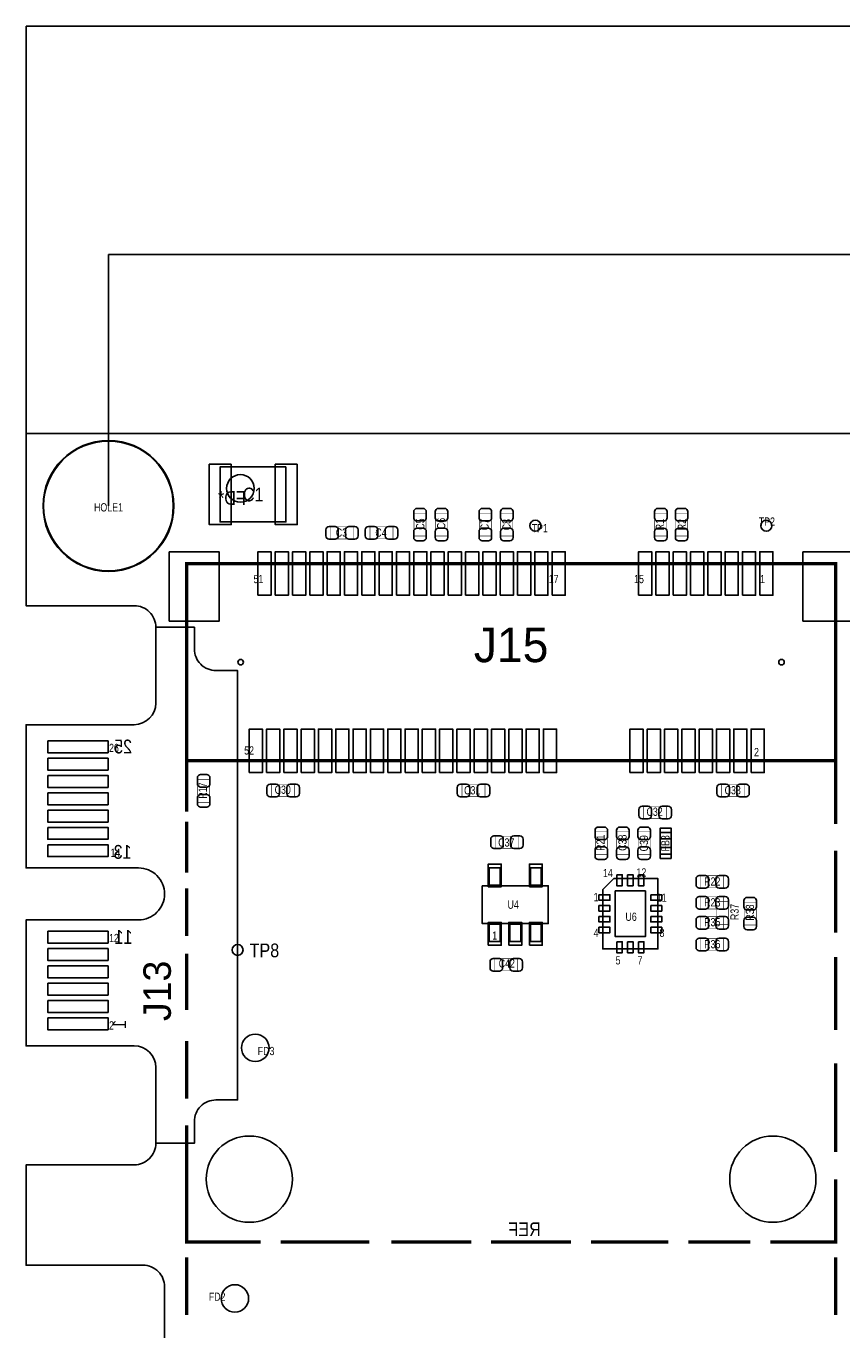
# Model space of a CAD drawing. Extents: x 0 to 190, y -12 to 110.
# Tile 5 of 15: x 0 to 38, y 48 to 108. Entities that reach past the tile are written whole.
import ezdxf
from ezdxf.enums import TextEntityAlignment as Align

# ---------------------------------------------------------------- set-up
doc = ezdxf.new("R2010")
doc.units = 0
for name, color, linetype in [('BG_DIMENSION', 1, 'CONTINUOUS'), ('BG_OUTLINE', 3, 'CONTINUOUS'), ('PG_ASSEMBLY_BOTTOM', 6, 'CONTINUOUS'), ('PG_ASSEMBLY_TOP', 140, 'CONTINUOUS'), ('PIN_BOTTOM', 6, 'CONTINUOUS'), ('PIN_TOP', 140, 'CONTINUOUS'), ('RD_ASSEMBLY_BOTTOM', 6, 'CONTINUOUS'), ('RD_ASSEMBLY_TOP', 140, 'CONTINUOUS')]:
    doc.layers.add(name, color=color, linetype=linetype)

msp = doc.modelspace()

# ---------------------------------------------------------------- linework, layer by layer
at = {"layer": 'BG_DIMENSION'}
for points in [[(0.001016, 108.49356), (0, 108.49356)], [(70.92315, 108.49356), (0, 108.49356)], [(0, 89.662), (0, 108.49356)], [(3.811016, 97.93478), (3.81, 97.93478)], [(71.29907, 97.93478), (3.81, 97.93478)], [(3.81, 86.3092), (3.81, 97.93478)]]:
    msp.add_lwpolyline(points, dxfattribs=at)
at = {"layer": 'BG_OUTLINE'}
for points in [[(0, 87.63), (0, 89.662), (169.926, 89.662), (169.926, 0), (0, 0), (0, 12.903708)], [(0, 83.730084), (0, 87.63)], [(0, 84.166456), (0, 81.698084), (2.625852, 81.698084)], [(4.99999, 81.698084), (2.032, 81.698084)], [(5.999988, 80.698086), (5.999988, 77.197966)], [(5.999988, 77.197966), (5.999988, 80.698086)], [(0, 76.198222), (0, 69.577712)], [(4.99999, 76.197968), (0, 76.197968)], [(0, 76.197968), (0, 69.57314)], [(0, 76.197968), (4.99999, 76.197968)], [(0, 69.57314), (0, 76.197968)], [(0, 76.197968), (4.99999, 76.197968)], [(0, 69.57314), (0, 76.197968)], [(0, 69.57314), (5.199888, 69.57314)], [(5.199888, 69.57314), (0, 69.57314)], [(5.199888, 69.57314), (0, 69.57314)], [(0, 67.17792), (0, 61.348112)], [(5.199888, 67.173094), (0, 67.173094)], [(0, 67.173094), (0, 61.348112)], [(0, 67.173094), (5.199888, 67.173094)], [(0, 61.348112), (0, 67.173094)], [(0, 67.173094), (5.199888, 67.173094)], [(0, 61.348112), (0, 67.173094)], [(0, 61.348112), (4.99999, 61.348112)], [(4.99999, 61.348112), (0, 61.348112)], [(4.99999, 61.348112), (0, 61.348112)], [(5.999988, 60.348114), (5.999988, 56.847994)], [(5.999988, 56.847994), (5.999988, 60.348114)], [(5.999988, 56.847994), (5.999988, 60.348114)], [(0, 55.847996), (4.99999, 55.847996)], [(0, 51.209448), (0, 55.847996)], [(0, 55.847996), (4.99999, 55.847996)], [(0, 51.209448), (0, 55.847996)], [(5.4102, 51.209448), (0, 51.209448)], [(5.4102, 51.209448), (0, 51.209448)], [(5.4102, 51.209448), (0, 51.209448)], [(6.4008, 46.713648), (6.4008, 50.218848)], [(6.4008, 46.713648), (6.4008, 50.218848)], [(6.4008, 46.713648), (6.4008, 50.218848)]]:
    msp.add_lwpolyline(points, dxfattribs=at)
for points in [[(6.4008, 46.713648), (6.4008, 50.218848, 0.414214), (5.4102, 51.209448), (0, 51.209448), (0, 55.847996), (4.99999, 55.847996, 0.414214), (5.999988, 56.847994), (5.999988, 60.348114, 0.4142), (4.99999, 61.348112), (0, 61.348112), (0, 67.173094), (5.199888, 67.173094, 0.414227), (6.400038, 68.37299, 0.414264), (5.199888, 69.57314), (0, 69.57314), (0, 76.197968), (4.99999, 76.197968, 0.4142), (5.999988, 77.197966), (5.999988, 80.698086, 0.414214), (4.99999, 81.698084), (2.032, 81.698084), (2.625852, 81.698084), (0, 81.698084), (0, 84.166456), (0, 83.730084), (0, 87.63), (0, 89.662), (169.926, 89.662)], [(5.999988, 80.698086, 0.414275), (4.99999, 81.698084)], [(5.999988, 80.698086, 0.414214), (4.99999, 81.698084)], [(5.999988, 77.197966, -0.4142), (4.99999, 76.197968)], [(4.99999, 76.197968, 0.4142), (5.999988, 77.197966)], [(4.99999, 76.197968, 0.4142), (5.999988, 77.197966)], [(5.199888, 69.57314, -0.414264), (6.400038, 68.37299)], [(6.400038, 68.37299, 0.414264), (5.199888, 69.57314)], [(6.400038, 68.37299, 0.414264), (5.199888, 69.57314)], [(6.400038, 68.37299, -0.414227), (5.199888, 67.173094)], [(5.199888, 67.173094, 0.414227), (6.400038, 68.37299)], [(5.199888, 67.173094, 0.414227), (6.400038, 68.37299)], [(4.99999, 61.348112, -0.4142), (5.999988, 60.348114)], [(5.999988, 60.348114, 0.4142), (4.99999, 61.348112)], [(5.999988, 60.348114, 0.4142), (4.99999, 61.348112)], [(4.99999, 55.847996, 0.414214), (5.999988, 56.847994)], [(4.99999, 55.847996, 0.414214), (5.999988, 56.847994)], [(6.4008, 50.218848, 0.414214), (5.4102, 51.209448)], [(6.4008, 50.218848, 0.414214), (5.4102, 51.209448)], [(6.4008, 50.218848, 0.414214), (5.4102, 51.209448)]]:
    msp.add_lwpolyline(points, format="xyb", dxfattribs=at)
at = {"layer": 'PG_ASSEMBLY_TOP'}
for points in [[(6.83514, 86.3092, 1), (0.78486, 86.3092, 1), (6.83514, 86.3092)], [(0, 69.57314), (0, 76.197968), (4.99999, 76.197968, 0.4142), (5.999988, 77.197966), (5.999988, 80.698086), (7.78002, 80.698086), (7.78002, 79.698088, 0.414226), (8.780018, 78.69809), (9.780016, 78.69809), (9.780016, 58.84799), (8.780018, 58.84799, 0.414226), (7.78002, 57.847992), (7.78002, 56.847994), (5.999988, 56.847994), (5.999988, 60.348114, 0.4142), (4.99999, 61.348112), (0, 61.348112)], [(0, 67.173094), (5.199888, 67.173094, 0.414227), (6.400038, 68.37299, 0.414264), (5.199888, 69.57314), (0, 69.57314)]]:
    msp.add_lwpolyline(points, format="xyb", dxfattribs=at)
for points in [[(12.0142, 88.1126), (12.0142, 85.5726), (8.9662, 85.5726), (8.9662, 88.1126)], [(21.416264, 69.57822), (21.416264, 68.77812), (21.916136, 68.77812), (21.916136, 69.57822)], [(23.316184, 69.57822), (23.316184, 68.77812), (23.816056, 68.77812), (23.816056, 69.57822)], [(21.416264, 66.978276), (21.416264, 66.178176), (21.916136, 66.178176), (21.916136, 66.978276)], [(22.366224, 66.978276), (22.366224, 66.178176), (22.866096, 66.178176), (22.866096, 66.978276)], [(23.316184, 66.978276), (23.316184, 66.178176), (23.816056, 66.178176), (23.816056, 66.978276)]]:
    msp.add_lwpolyline(points, close=True, dxfattribs=at)
for points, const_width in [([(17.931892, 85.975698), (18.491708, 85.975698), (18.491708, 84.915502), (17.931892, 84.915502), (17.931892, 85.975698)], 0.024892), ([(18.922492, 85.975698), (19.482308, 85.975698), (19.482308, 84.915502), (18.922492, 84.915502), (18.922492, 85.975698)], 0.024892), ([(20.952968, 85.975698), (21.512784, 85.975698), (21.512784, 84.915502), (20.952968, 84.915502), (20.952968, 85.975698)], 0.024892), ([(21.943568, 85.975698), (22.503384, 85.975698), (22.503384, 84.915502), (21.943568, 84.915502), (21.943568, 85.975698)], 0.024892), ([(29.060902, 85.975698), (29.620718, 85.975698), (29.620718, 84.915502), (29.060902, 84.915502), (29.060902, 85.975698)], 0.024892), ([(30.026102, 85.975698), (30.585918, 85.975698), (30.585918, 84.915502), (30.026102, 84.915502), (30.026102, 85.975698)], 0.024892), ([(15.135098, 85.342984), (15.135098, 84.783168), (14.074902, 84.783168), (14.074902, 85.342984), (15.135098, 85.342984)], 0.024892), ([(15.903702, 84.786216), (15.903702, 85.346032), (16.963898, 85.346032), (16.963898, 84.786216), (15.903702, 84.786216)], 0.024892), ([(7.423404, 74.537824), (7.423404, 83.637628), (37.423344, 83.637628), (37.423344, 74.537824), (7.423404, 74.537824), (7.423404, 72.171814)], 0.1524), ([(37.423344, 71.608188), (37.423344, 74.537824)], 0.1524), ([(7.92988, 73.668636), (8.489696, 73.668636), (8.489696, 72.60844), (7.92988, 72.60844), (7.92988, 73.668636)], 0.024892), ([(12.413488, 73.429876), (12.413488, 72.87006), (11.353292, 72.87006), (11.353292, 73.429876), (12.413488, 73.429876)], 0.024892), ([(20.153376, 72.87006), (20.153376, 73.429876), (21.213572, 73.429876), (21.213572, 72.87006), (20.153376, 72.87006)], 0.024892), ([(32.153352, 72.87006), (32.153352, 73.429876), (33.213548, 73.429876), (33.213548, 72.87006), (32.153352, 72.87006)], 0.024892), ([(29.613098, 72.415908), (29.613098, 71.856092), (28.552902, 71.856092), (28.552902, 72.415908), (29.613098, 72.415908)], 0.024892), ([(7.423404, 71.710804), (7.423404, 69.354192)], 0.1524), ([(26.873708, 70.183502), (26.313892, 70.183502), (26.313892, 71.243698), (26.873708, 71.243698), (26.873708, 70.183502)], 0.024892), ([(27.864308, 70.183502), (27.304492, 70.183502), (27.304492, 71.243698), (27.864308, 71.243698), (27.864308, 70.183502)], 0.024892), ([(28.854908, 70.183502), (28.295092, 70.183502), (28.295092, 71.243698), (28.854908, 71.243698), (28.854908, 70.183502)], 0.024892), ([(21.702268, 70.48246), (21.702268, 71.042276), (22.762464, 71.042276), (22.762464, 70.48246), (21.702268, 70.48246)], 0.024892), ([(37.423344, 66.587624), (37.423344, 70.378828)], 0.1524), ([(31.194502, 68.655692), (31.194502, 69.215508), (32.254698, 69.215508), (32.254698, 68.655692), (31.194502, 68.655692)], 0.024892), ([(7.423404, 68.636896), (7.423404, 66.434208)], 0.1524), ([(31.194502, 67.680332), (31.194502, 68.240148), (32.254698, 68.240148), (32.254698, 67.680332), (31.194502, 67.680332)], 0.024892), ([(32.464502, 66.970148), (31.904686, 66.970148), (31.904686, 68.030344), (32.464502, 68.030344), (32.464502, 66.970148)], 0.024892), ([(33.757108, 66.932302), (33.197292, 66.932302), (33.197292, 67.992498), (33.757108, 67.992498), (33.757108, 66.932302)], 0.024892), ([(31.194502, 66.760344), (31.194502, 67.32016), (32.254698, 67.32016), (32.254698, 66.760344), (31.194502, 66.760344)], 0.024892), ([(31.194502, 65.760092), (31.194502, 66.319908), (32.254698, 66.319908), (32.254698, 65.760092), (31.194502, 65.760092)], 0.024892), ([(7.423404, 65.61455), (7.423404, 63.001652)], 0.1524), ([(21.669756, 64.81826), (21.669756, 65.378076), (22.729952, 65.378076), (22.729952, 64.81826), (21.669756, 64.81826)], 0.024892), ([(37.423344, 62.079632), (37.423344, 65.460626)], 0.1524), ([(7.423404, 61.567314), (7.423404, 58.903362)], 0.1524), ([(37.423344, 56.444388), (37.423344, 60.542678)], 0.1524), ([(7.423404, 57.673748), (7.423404, 54.190138)], 0.1524), ([(7.423404, 55.389526), (7.423404, 52.287678), (10.845546, 52.287678)], 0.1524), ([(34.411158, 52.287678), (37.423344, 52.287678), (37.423344, 55.184548)], 0.1524), ([(11.767566, 52.287678), (15.86611, 52.287678)], 0.1524), ([(16.890746, 52.287678), (20.57908, 52.287678)], 0.1524), ([(21.501354, 52.287678), (25.189942, 52.287678)], 0.1524), ([(26.111962, 52.287678), (29.698188, 52.287678)], 0.1524), ([(30.620208, 52.287678), (33.489138, 52.287678)], 0.1524), ([(7.423404, 51.567334), (7.423404, 48.903382)], 0.1524), ([(37.423344, 51.567334), (37.423344, 48.903382)], 0.1524)]:
    msp.add_lwpolyline(points, dxfattribs=dict(at, const_width=const_width))
for points in [[(29.815536, 71.213726), (29.815536, 70.213474), (29.315664, 70.213474), (29.315664, 71.213726), (29.815536, 71.213726)], [(21.091144, 68.753228), (21.091144, 67.003168), (24.141176, 67.003168), (24.141176, 68.753228), (21.091144, 68.753228)], [(26.660856, 68.574412), (26.660856, 65.832228), (29.211016, 65.832228), (29.211016, 69.082412), (27.168856, 69.082412), (26.660856, 68.574412)], [(0, 61.348112), (0, 67.173094)]]:
    msp.add_lwpolyline(points, dxfattribs=at)
at = {"layer": 'PIN_BOTTOM'}
for points in [[(0.999998, 75.448668), (3.793998, 75.448668), (3.793998, 74.897488), (0.999998, 74.897488)], [(0.999998, 74.648568), (3.793998, 74.648568), (3.793998, 74.097388), (0.999998, 74.097388)], [(0.999998, 73.848722), (3.793998, 73.848722), (3.793998, 73.297542), (0.999998, 73.297542)], [(0.999998, 73.048622), (3.793998, 73.048622), (3.793998, 72.497442), (0.999998, 72.497442)], [(0.999998, 72.248522), (3.793998, 72.248522), (3.793998, 71.697342), (0.999998, 71.697342)], [(0.999998, 71.448676), (3.793998, 71.448676), (3.793998, 70.897496), (0.999998, 70.897496)], [(0.999998, 70.648576), (3.793998, 70.648576), (3.793998, 70.097396), (0.999998, 70.097396)], [(0.999998, 66.648584), (3.793998, 66.648584), (3.793998, 66.097404), (0.999998, 66.097404)], [(0.999998, 65.848738), (3.793998, 65.848738), (3.793998, 65.297558), (0.999998, 65.297558)], [(0.999998, 65.048638), (3.793998, 65.048638), (3.793998, 64.497458), (0.999998, 64.497458)], [(0.999998, 64.248538), (3.793998, 64.248538), (3.793998, 63.697358), (0.999998, 63.697358)], [(0.999998, 63.448692), (3.793998, 63.448692), (3.793998, 62.897512), (0.999998, 62.897512)], [(0.999998, 62.648592), (3.793998, 62.648592), (3.793998, 62.097412), (0.999998, 62.097412)]]:
    msp.add_lwpolyline(points, close=True, dxfattribs=at)
for centre, radius in [((3.81, 86.3092), 2.9972), ((9.906, 87.122), 0.635), ((9.923272, 79.087726), 0.127), ((34.923476, 79.087726), 0.127), ((10.323322, 55.18785), 1.9939), ((34.523426, 55.18785), 1.9939)]:
    msp.add_circle(centre, radius, dxfattribs=at)
at = {"layer": 'PIN_TOP'}
for points in [[(9.4869, 88.2396), (9.4869, 85.4456), (8.4709, 85.4456), (8.4709, 88.2396)], [(12.5349, 88.2396), (12.5349, 85.4456), (11.5189, 85.4456), (11.5189, 88.2396)], [(6.617716, 80.987646), (6.617716, 84.188046), (8.929116, 84.188046), (8.929116, 80.987646)], [(10.718546, 82.184494), (10.718546, 84.191094), (11.328146, 84.191094), (11.328146, 82.184494)], [(11.518646, 82.184494), (11.518646, 84.191094), (12.128246, 84.191094), (12.128246, 82.184494)], [(12.318492, 82.184494), (12.318492, 84.191094), (12.928092, 84.191094), (12.928092, 82.184494)], [(13.118592, 82.184494), (13.118592, 84.191094), (13.728192, 84.191094), (13.728192, 82.184494)], [(13.918692, 82.184494), (13.918692, 84.191094), (14.528292, 84.191094), (14.528292, 82.184494)], [(14.718538, 82.184494), (14.718538, 84.191094), (15.328138, 84.191094), (15.328138, 82.184494)], [(15.518638, 82.184494), (15.518638, 84.191094), (16.128238, 84.191094), (16.128238, 82.184494)], [(16.318484, 82.184494), (16.318484, 84.191094), (16.928084, 84.191094), (16.928084, 82.184494)], [(17.118584, 82.184494), (17.118584, 84.191094), (17.728184, 84.191094), (17.728184, 82.184494)], [(17.918684, 82.184494), (17.918684, 84.191094), (18.528284, 84.191094), (18.528284, 82.184494)], [(18.71853, 82.184494), (18.71853, 84.191094), (19.32813, 84.191094), (19.32813, 82.184494)], [(19.51863, 82.184494), (19.51863, 84.191094), (20.12823, 84.191094), (20.12823, 82.184494)], [(20.318476, 82.184494), (20.318476, 84.191094), (20.928076, 84.191094), (20.928076, 82.184494)], [(21.118576, 82.184494), (21.118576, 84.191094), (21.728176, 84.191094), (21.728176, 82.184494)], [(21.918676, 82.184494), (21.918676, 84.191094), (22.528276, 84.191094), (22.528276, 82.184494)], [(22.718522, 82.184494), (22.718522, 84.191094), (23.328122, 84.191094), (23.328122, 82.184494)], [(23.518622, 82.184494), (23.518622, 84.191094), (24.128222, 84.191094), (24.128222, 82.184494)], [(24.318468, 82.184494), (24.318468, 84.191094), (24.928068, 84.191094), (24.928068, 82.184494)], [(28.31846, 82.184494), (28.31846, 84.191094), (28.92806, 84.191094), (28.92806, 82.184494)], [(29.11856, 82.184494), (29.11856, 84.191094), (29.72816, 84.191094), (29.72816, 82.184494)], [(29.91866, 82.184494), (29.91866, 84.191094), (30.52826, 84.191094), (30.52826, 82.184494)], [(30.718506, 82.184494), (30.718506, 84.191094), (31.328106, 84.191094), (31.328106, 82.184494)], [(31.518606, 82.184494), (31.518606, 84.191094), (32.128206, 84.191094), (32.128206, 82.184494)], [(32.318452, 82.184494), (32.318452, 84.191094), (32.928052, 84.191094), (32.928052, 82.184494)], [(33.118552, 82.184494), (33.118552, 84.191094), (33.728152, 84.191094), (33.728152, 82.184494)], [(33.918652, 82.184494), (33.918652, 84.191094), (34.528252, 84.191094), (34.528252, 82.184494)], [(35.917632, 80.987646), (35.917632, 84.188046), (38.229032, 84.188046), (38.229032, 80.987646)], [(10.318496, 73.984358), (10.318496, 75.990958), (10.928096, 75.990958), (10.928096, 73.984358)], [(11.118596, 73.984358), (11.118596, 75.990958), (11.728196, 75.990958), (11.728196, 73.984358)], [(11.918696, 73.984358), (11.918696, 75.990958), (12.528296, 75.990958), (12.528296, 73.984358)], [(12.718542, 73.984358), (12.718542, 75.990958), (13.328142, 75.990958), (13.328142, 73.984358)], [(13.518642, 73.984358), (13.518642, 75.990958), (14.128242, 75.990958), (14.128242, 73.984358)], [(14.318488, 73.984358), (14.318488, 75.990958), (14.928088, 75.990958), (14.928088, 73.984358)], [(15.118588, 73.984358), (15.118588, 75.990958), (15.728188, 75.990958), (15.728188, 73.984358)], [(15.918688, 73.984358), (15.918688, 75.990958), (16.528288, 75.990958), (16.528288, 73.984358)], [(16.718534, 73.984358), (16.718534, 75.990958), (17.328134, 75.990958), (17.328134, 73.984358)], [(17.518634, 73.984358), (17.518634, 75.990958), (18.128234, 75.990958), (18.128234, 73.984358)], [(18.31848, 73.984358), (18.31848, 75.990958), (18.92808, 75.990958), (18.92808, 73.984358)], [(19.11858, 73.984358), (19.11858, 75.990958), (19.72818, 75.990958), (19.72818, 73.984358)], [(19.91868, 73.984358), (19.91868, 75.990958), (20.52828, 75.990958), (20.52828, 73.984358)], [(20.718526, 73.984358), (20.718526, 75.990958), (21.328126, 75.990958), (21.328126, 73.984358)], [(21.518626, 73.984358), (21.518626, 75.990958), (22.128226, 75.990958), (22.128226, 73.984358)], [(22.318472, 73.984358), (22.318472, 75.990958), (22.928072, 75.990958), (22.928072, 73.984358)], [(23.118572, 73.984358), (23.118572, 75.990958), (23.728172, 75.990958), (23.728172, 73.984358)], [(23.918672, 73.984358), (23.918672, 75.990958), (24.528272, 75.990958), (24.528272, 73.984358)], [(27.918664, 73.984358), (27.918664, 75.990958), (28.528264, 75.990958), (28.528264, 73.984358)], [(28.71851, 73.984358), (28.71851, 75.990958), (29.32811, 75.990958), (29.32811, 73.984358)], [(29.51861, 73.984358), (29.51861, 75.990958), (30.12821, 75.990958), (30.12821, 73.984358)], [(30.318456, 73.984358), (30.318456, 75.990958), (30.928056, 75.990958), (30.928056, 73.984358)], [(31.118556, 73.984358), (31.118556, 75.990958), (31.728156, 75.990958), (31.728156, 73.984358)], [(31.918656, 73.984358), (31.918656, 75.990958), (32.528256, 75.990958), (32.528256, 73.984358)], [(32.718502, 73.984358), (32.718502, 75.990958), (33.328102, 75.990958), (33.328102, 73.984358)], [(33.518602, 73.984358), (33.518602, 75.990958), (34.128202, 75.990958), (34.128202, 73.984358)], [(0.999998, 75.448668), (3.793998, 75.448668), (3.793998, 74.897488), (0.999998, 74.897488)], [(0.999998, 74.648568), (3.793998, 74.648568), (3.793998, 74.097388), (0.999998, 74.097388)], [(0.999998, 73.848722), (3.793998, 73.848722), (3.793998, 73.297542), (0.999998, 73.297542)], [(0.999998, 73.048622), (3.793998, 73.048622), (3.793998, 72.497442), (0.999998, 72.497442)], [(0.999998, 72.248522), (3.793998, 72.248522), (3.793998, 71.697342), (0.999998, 71.697342)], [(0.999998, 71.448676), (3.793998, 71.448676), (3.793998, 70.897496), (0.999998, 70.897496)], [(29.31541, 70.913498), (29.31541, 71.413624), (29.815536, 71.413624), (29.815536, 70.913498)], [(0.999998, 70.648576), (3.793998, 70.648576), (3.793998, 70.097396), (0.999998, 70.097396)], [(29.31541, 70.013322), (29.31541, 70.513448), (29.815536, 70.513448), (29.815536, 70.013322)], [(21.366226, 68.70319), (21.366226, 69.753226), (21.966174, 69.753226), (21.966174, 68.70319)], [(23.266146, 68.70319), (23.266146, 69.753226), (23.866094, 69.753226), (23.866094, 68.70319)], [(27.30881, 69.261228), (27.56281, 69.261228), (27.56281, 68.753228), (27.30881, 68.753228)], [(27.808936, 69.261228), (28.062936, 69.261228), (28.062936, 68.753228), (27.808936, 68.753228)], [(28.309062, 69.261228), (28.563062, 69.261228), (28.563062, 68.753228), (28.309062, 68.753228)], [(26.48204, 68.334382), (26.99004, 68.334382), (26.99004, 68.080382), (26.48204, 68.080382)], [(27.237436, 68.51142), (28.634436, 68.51142), (28.634436, 66.40322), (27.237436, 66.40322)], [(28.881832, 68.334382), (29.389832, 68.334382), (29.389832, 68.080382), (28.881832, 68.080382)], [(26.48204, 67.834256), (26.99004, 67.834256), (26.99004, 67.580256), (26.48204, 67.580256)], [(28.881832, 67.834256), (29.389832, 67.834256), (29.389832, 67.580256), (28.881832, 67.580256)], [(21.366226, 66.00317), (21.366226, 67.053206), (21.966174, 67.053206), (21.966174, 66.00317)], [(22.316186, 66.00317), (22.316186, 67.053206), (22.916134, 67.053206), (22.916134, 66.00317)], [(23.266146, 66.00317), (23.266146, 67.053206), (23.866094, 67.053206), (23.866094, 66.00317)], [(26.48204, 67.334384), (26.99004, 67.334384), (26.99004, 67.080384), (26.48204, 67.080384)], [(28.881832, 67.334384), (29.389832, 67.334384), (29.389832, 67.080384), (28.881832, 67.080384)], [(0.999998, 66.648584), (3.793998, 66.648584), (3.793998, 66.097404), (0.999998, 66.097404)], [(26.48204, 66.834258), (26.99004, 66.834258), (26.99004, 66.580258), (26.48204, 66.580258)], [(28.881832, 66.834258), (29.389832, 66.834258), (29.389832, 66.580258), (28.881832, 66.580258)], [(0.999998, 65.848738), (3.793998, 65.848738), (3.793998, 65.297558), (0.999998, 65.297558)], [(27.30881, 66.161412), (27.56281, 66.161412), (27.56281, 65.653412), (27.30881, 65.653412)], [(27.808936, 66.161412), (28.062936, 66.161412), (28.062936, 65.653412), (27.808936, 65.653412)], [(28.309062, 66.161412), (28.563062, 66.161412), (28.563062, 65.653412), (28.309062, 65.653412)], [(0.999998, 65.048638), (3.793998, 65.048638), (3.793998, 64.497458), (0.999998, 64.497458)], [(0.999998, 64.248538), (3.793998, 64.248538), (3.793998, 63.697358), (0.999998, 63.697358)], [(0.999998, 63.448692), (3.793998, 63.448692), (3.793998, 62.897512), (0.999998, 62.897512)], [(0.999998, 62.648592), (3.793998, 62.648592), (3.793998, 62.097412), (0.999998, 62.097412)]]:
    msp.add_lwpolyline(points, close=True, dxfattribs=at)
for points in [[(18.501868, 86.045548), (18.501868, 85.76564, -0.414846), (18.351754, 85.615526), (18.071846, 85.615526, -0.414846), (17.921732, 85.76564), (17.921732, 86.045548, -0.414846), (18.071846, 86.195662), (18.351754, 86.195662, -0.414846)], [(19.492468, 86.045548), (19.492468, 85.76564, -0.414846), (19.342354, 85.615526), (19.062446, 85.615526, -0.414846), (18.912332, 85.76564), (18.912332, 86.045548, -0.414846), (19.062446, 86.195662), (19.342354, 86.195662, -0.414846)], [(21.522944, 86.045548), (21.522944, 85.76564, -0.414846), (21.37283, 85.615526), (21.092922, 85.615526, -0.414846), (20.942808, 85.76564), (20.942808, 86.045548, -0.414846), (21.092922, 86.195662), (21.37283, 86.195662, -0.414846)], [(22.513544, 86.045548), (22.513544, 85.76564, -0.414846), (22.36343, 85.615526), (22.083522, 85.615526, -0.414846), (21.933408, 85.76564), (21.933408, 86.045548, -0.414846), (22.083522, 86.195662), (22.36343, 86.195662, -0.414846)], [(29.630878, 86.045548), (29.630878, 85.76564, -0.414846), (29.480764, 85.615526), (29.200856, 85.615526, -0.414846), (29.050742, 85.76564), (29.050742, 86.045548, -0.414846), (29.200856, 86.195662), (29.480764, 86.195662, -0.414846)], [(30.596078, 86.045548), (30.596078, 85.76564, -0.414846), (30.445964, 85.615526), (30.166056, 85.615526, -0.414846), (30.015942, 85.76564), (30.015942, 86.045548, -0.414846), (30.166056, 86.195662), (30.445964, 86.195662, -0.414846)], [(14.005052, 85.353144), (14.28496, 85.353144, -0.414846), (14.435074, 85.20303), (14.435074, 84.923122, -0.414846), (14.28496, 84.773008), (14.005052, 84.773008, -0.414846), (13.854938, 84.923122), (13.854938, 85.20303, -0.414846)], [(15.204948, 84.773008), (14.92504, 84.773008, -0.414846), (14.774926, 84.923122), (14.774926, 85.20303, -0.414846), (14.92504, 85.353144), (15.204948, 85.353144, -0.414846), (15.355062, 85.20303), (15.355062, 84.923122, -0.414846)], [(15.833852, 85.356192), (16.11376, 85.356192, -0.414846), (16.263874, 85.206078), (16.263874, 84.92617, -0.414846), (16.11376, 84.776056), (15.833852, 84.776056, -0.414846), (15.683738, 84.92617), (15.683738, 85.206078, -0.414846)], [(17.033748, 84.776056), (16.75384, 84.776056, -0.414846), (16.603726, 84.92617), (16.603726, 85.206078, -0.414846), (16.75384, 85.356192), (17.033748, 85.356192, -0.414846), (17.183862, 85.206078), (17.183862, 84.92617, -0.414846)], [(17.921732, 84.845652), (17.921732, 85.12556, -0.414846), (18.071846, 85.275674), (18.351754, 85.275674, -0.414846), (18.501868, 85.12556), (18.501868, 84.845652, -0.414846), (18.351754, 84.695538), (18.071846, 84.695538, -0.414846)], [(18.912332, 84.845652), (18.912332, 85.12556, -0.414846), (19.062446, 85.275674), (19.342354, 85.275674, -0.414846), (19.492468, 85.12556), (19.492468, 84.845652, -0.414846), (19.342354, 84.695538), (19.062446, 84.695538, -0.414846)], [(20.942808, 84.845652), (20.942808, 85.12556, -0.414846), (21.092922, 85.275674), (21.37283, 85.275674, -0.414846), (21.522944, 85.12556), (21.522944, 84.845652, -0.414846), (21.37283, 84.695538), (21.092922, 84.695538, -0.414846)], [(21.933408, 84.845652), (21.933408, 85.12556, -0.414846), (22.083522, 85.275674), (22.36343, 85.275674, -0.414846), (22.513544, 85.12556), (22.513544, 84.845652, -0.414846), (22.36343, 84.695538), (22.083522, 84.695538, -0.414846)], [(29.050742, 84.845652), (29.050742, 85.12556, -0.414846), (29.200856, 85.275674), (29.480764, 85.275674, -0.414846), (29.630878, 85.12556), (29.630878, 84.845652, -0.414846), (29.480764, 84.695538), (29.200856, 84.695538, -0.414846)], [(30.015942, 84.845652), (30.015942, 85.12556, -0.414846), (30.166056, 85.275674), (30.445964, 85.275674, -0.414846), (30.596078, 85.12556), (30.596078, 84.845652, -0.414846), (30.445964, 84.695538), (30.166056, 84.695538, -0.414846)], [(8.499856, 73.738486), (8.499856, 73.458578, -0.414846), (8.349742, 73.308464), (8.069834, 73.308464, -0.414846), (7.91972, 73.458578), (7.91972, 73.738486, -0.414846), (8.069834, 73.8886), (8.349742, 73.8886, -0.414846)], [(7.91972, 72.53859), (7.91972, 72.818498, -0.414846), (8.069834, 72.968612), (8.349742, 72.968612, -0.414846), (8.499856, 72.818498), (8.499856, 72.53859, -0.414846), (8.349742, 72.388476), (8.069834, 72.388476, -0.414846)], [(11.283442, 73.440036), (11.56335, 73.440036, -0.414846), (11.713464, 73.289922), (11.713464, 73.010014, -0.414846), (11.56335, 72.8599), (11.283442, 72.8599, -0.414846), (11.133328, 73.010014), (11.133328, 73.289922, -0.414846)], [(12.483338, 72.8599), (12.20343, 72.8599, -0.414846), (12.053316, 73.010014), (12.053316, 73.289922, -0.414846), (12.20343, 73.440036), (12.483338, 73.440036, -0.414846), (12.633452, 73.289922), (12.633452, 73.010014, -0.414846)], [(20.083526, 73.440036), (20.363434, 73.440036, -0.414846), (20.513548, 73.289922), (20.513548, 73.010014, -0.414846), (20.363434, 72.8599), (20.083526, 72.8599, -0.414846), (19.933412, 73.010014), (19.933412, 73.289922, -0.414846)], [(21.283422, 72.8599), (21.003514, 72.8599, -0.414846), (20.8534, 73.010014), (20.8534, 73.289922, -0.414846), (21.003514, 73.440036), (21.283422, 73.440036, -0.414846), (21.433536, 73.289922), (21.433536, 73.010014, -0.414846)], [(32.083502, 73.440036), (32.36341, 73.440036, -0.414846), (32.513524, 73.289922), (32.513524, 73.010014, -0.414846), (32.36341, 72.8599), (32.083502, 72.8599, -0.414846), (31.933388, 73.010014), (31.933388, 73.289922, -0.414846)], [(33.283398, 72.8599), (33.00349, 72.8599, -0.414846), (32.853376, 73.010014), (32.853376, 73.289922, -0.414846), (33.00349, 73.440036), (33.283398, 73.440036, -0.414846), (33.433512, 73.289922), (33.433512, 73.010014, -0.414846)], [(28.483052, 72.426068), (28.76296, 72.426068, -0.414846), (28.913074, 72.275954), (28.913074, 71.996046, -0.414846), (28.76296, 71.845932), (28.483052, 71.845932, -0.414846), (28.332938, 71.996046), (28.332938, 72.275954, -0.414846)], [(29.682948, 71.845932), (29.40304, 71.845932, -0.414846), (29.252926, 71.996046), (29.252926, 72.275954, -0.414846), (29.40304, 72.426068), (29.682948, 72.426068, -0.414846), (29.833062, 72.275954), (29.833062, 71.996046, -0.414846)], [(26.883868, 71.313548), (26.883868, 71.03364, -0.414846), (26.733754, 70.883526), (26.453846, 70.883526, -0.414846), (26.303732, 71.03364), (26.303732, 71.313548, -0.414846), (26.453846, 71.463662), (26.733754, 71.463662, -0.414846)], [(27.874468, 71.313548), (27.874468, 71.03364, -0.414846), (27.724354, 70.883526), (27.444446, 70.883526, -0.414846), (27.294332, 71.03364), (27.294332, 71.313548, -0.414846), (27.444446, 71.463662), (27.724354, 71.463662, -0.414846)], [(28.865068, 71.313548), (28.865068, 71.03364, -0.414846), (28.714954, 70.883526), (28.435046, 70.883526, -0.414846), (28.284932, 71.03364), (28.284932, 71.313548, -0.414846), (28.435046, 71.463662), (28.714954, 71.463662, -0.414846)], [(21.632418, 71.052436), (21.912326, 71.052436, -0.414846), (22.06244, 70.902322), (22.06244, 70.622414, -0.414846), (21.912326, 70.4723), (21.632418, 70.4723, -0.414846), (21.482304, 70.622414), (21.482304, 70.902322, -0.414846)], [(22.832314, 70.4723), (22.552406, 70.4723, -0.414846), (22.402292, 70.622414), (22.402292, 70.902322, -0.414846), (22.552406, 71.052436), (22.832314, 71.052436, -0.414846), (22.982428, 70.902322), (22.982428, 70.622414, -0.414846)], [(26.303732, 70.113652), (26.303732, 70.39356, -0.414846), (26.453846, 70.543674), (26.733754, 70.543674, -0.414846), (26.883868, 70.39356), (26.883868, 70.113652, -0.414846), (26.733754, 69.963538), (26.453846, 69.963538, -0.414846)], [(27.294332, 70.113652), (27.294332, 70.39356, -0.414846), (27.444446, 70.543674), (27.724354, 70.543674, -0.414846), (27.874468, 70.39356), (27.874468, 70.113652, -0.414846), (27.724354, 69.963538), (27.444446, 69.963538, -0.414846)], [(28.284932, 70.113652), (28.284932, 70.39356, -0.414846), (28.435046, 70.543674), (28.714954, 70.543674, -0.414846), (28.865068, 70.39356), (28.865068, 70.113652, -0.414846), (28.714954, 69.963538), (28.435046, 69.963538, -0.414846)], [(31.124652, 69.225668), (31.40456, 69.225668, -0.414846), (31.554674, 69.075554), (31.554674, 68.795646, -0.414846), (31.40456, 68.645532), (31.124652, 68.645532, -0.414846), (30.974538, 68.795646), (30.974538, 69.075554, -0.414846)], [(32.324548, 68.645532), (32.04464, 68.645532, -0.414846), (31.894526, 68.795646), (31.894526, 69.075554, -0.414846), (32.04464, 69.225668), (32.324548, 69.225668, -0.414846), (32.474662, 69.075554), (32.474662, 68.795646, -0.414846)], [(31.124652, 68.250308), (31.40456, 68.250308, -0.414846), (31.554674, 68.100194), (31.554674, 67.820286, -0.414846), (31.40456, 67.670172), (31.124652, 67.670172, -0.414846), (30.974538, 67.820286), (30.974538, 68.100194, -0.414846)], [(32.324548, 67.670172), (32.04464, 67.670172, -0.414846), (31.894526, 67.820286), (31.894526, 68.100194, -0.414846), (32.04464, 68.250308), (32.324548, 68.250308, -0.414846), (32.474662, 68.100194), (32.474662, 67.820286, -0.414846)], [(32.474662, 68.100194), (32.474662, 67.820286, -0.414846), (32.324548, 67.670172), (32.04464, 67.670172, -0.414846), (31.894526, 67.820286), (31.894526, 68.100194, -0.414846), (32.04464, 68.250308), (32.324548, 68.250308, -0.414846)], [(33.767268, 68.062348), (33.767268, 67.78244, -0.414846), (33.617154, 67.632326), (33.337246, 67.632326, -0.414846), (33.187132, 67.78244), (33.187132, 68.062348, -0.414846), (33.337246, 68.212462), (33.617154, 68.212462, -0.414846)], [(31.124652, 67.33032), (31.40456, 67.33032, -0.414846), (31.554674, 67.180206), (31.554674, 66.900298, -0.414846), (31.40456, 66.750184), (31.124652, 66.750184, -0.414846), (30.974538, 66.900298), (30.974538, 67.180206, -0.414846)], [(32.324548, 66.750184), (32.04464, 66.750184, -0.414846), (31.894526, 66.900298), (31.894526, 67.180206, -0.414846), (32.04464, 67.33032), (32.324548, 67.33032, -0.414846), (32.474662, 67.180206), (32.474662, 66.900298, -0.414846)], [(31.894526, 66.900298), (31.894526, 67.180206, -0.414846), (32.04464, 67.33032), (32.324548, 67.33032, -0.414846), (32.474662, 67.180206), (32.474662, 66.900298, -0.414846), (32.324548, 66.750184), (32.04464, 66.750184, -0.414846)], [(33.187132, 66.862452), (33.187132, 67.14236, -0.414846), (33.337246, 67.292474), (33.617154, 67.292474, -0.414846), (33.767268, 67.14236), (33.767268, 66.862452, -0.414846), (33.617154, 66.712338), (33.337246, 66.712338, -0.414846)], [(31.124652, 66.330068), (31.40456, 66.330068, -0.414846), (31.554674, 66.179954), (31.554674, 65.900046, -0.414846), (31.40456, 65.749932), (31.124652, 65.749932, -0.414846), (30.974538, 65.900046), (30.974538, 66.179954, -0.414846)], [(32.324548, 65.749932), (32.04464, 65.749932, -0.414846), (31.894526, 65.900046), (31.894526, 66.179954, -0.414846), (32.04464, 66.330068), (32.324548, 66.330068, -0.414846), (32.474662, 66.179954), (32.474662, 65.900046, -0.414846)], [(21.599906, 65.388236), (21.879814, 65.388236, -0.414846), (22.029928, 65.238122), (22.029928, 64.958214, -0.414846), (21.879814, 64.8081), (21.599906, 64.8081, -0.414846), (21.449792, 64.958214), (21.449792, 65.238122, -0.414846)], [(22.799802, 64.8081), (22.519894, 64.8081, -0.414846), (22.36978, 64.958214), (22.36978, 65.238122, -0.414846), (22.519894, 65.388236), (22.799802, 65.388236, -0.414846), (22.949916, 65.238122), (22.949916, 64.958214, -0.414846)]]:
    msp.add_lwpolyline(points, format="xyb", close=True, dxfattribs=at)
for centre, radius in [((3.81, 86.3092), 2.9972), ((23.5458, 85.39734), 0.254), ((34.223452, 85.39734), 0.254), ((9.923272, 79.087726), 0.127), ((34.923476, 79.087726), 0.127), ((9.779, 65.786), 0.254), ((10.59688, 61.259974), 0.635), ((10.323322, 55.18785), 1.9939), ((34.523426, 55.18785), 1.9939), ((9.65454, 49.67224), 0.635)]:
    msp.add_circle(centre, radius, dxfattribs=at)

# ---------------------------------------------------------------- texts
at = {"layer": 'PG_ASSEMBLY_BOTTOM', "text_generation_flag": 2, "width": 0.873016}
for s, p in [('25', (4.901184, 74.868532)), ('13', (4.879594, 69.996304)), ('11', (4.924806, 66.061082))]:
    msp.add_text(s, height=0.64008, dxfattribs=at).set_placement(p)
msp.add_text('1', height=0.64008, rotation=90, dxfattribs=at).set_placement((4.6228, 62.554612))
at = {"layer": 'PG_ASSEMBLY_TOP', "width": 0.8}
for s, p in [('51', (10.5156, 82.7405)), ('17', (24.165814, 82.7405)), ('15', (28.110688, 82.7405)), ('1', (33.9344, 82.7405)), ('26', (3.8354, 74.93254)), ('52', (10.0838, 74.8157)), ('2', (33.655, 74.7395)), ('14', (3.904488, 70.087998)), ('14', (26.67, 69.1515)), ('12', (28.2194, 69.1769)), ('1', (26.2382, 68.0339)), ('11', (29.1592, 68.0085)), ('12', (3.8354, 66.14414)), ('4', (26.2382, 66.3829)), ('8', (29.2862, 66.3829)), ('5', (27.2542, 65.1129)), ('7', (28.2702, 65.1129)), ('2', (3.8354, 62.10554))]:
    msp.add_text(s, height=0.381, dxfattribs=at).set_placement(p)
msp.add_text('1', height=0.381, dxfattribs=at).set_placement((21.6662, 66.2559), align=Align.CENTER)
at = {"layer": 'RD_ASSEMBLY_BOTTOM', "text_generation_flag": 2, "width": 0.88}
for s, p in [('FD*', (10.16, 86.36)), ('REF', (23.795736, 52.555394))]:
    msp.add_text(s, height=0.635, dxfattribs=at).set_placement(p)
at = {"layer": 'RD_ASSEMBLY_TOP'}
for s, height, width, p in [('C1', 0.635, 0.88, (10.02284, 86.52002)), ('FD3', 0.381, 0.8, (10.71118, 60.921392)), ('FD2', 0.381, 0.8, (8.44804, 49.562258))]:
    msp.add_text(s, height=height, dxfattribs=dict(at, width=width)).set_placement(p)
for s, height, width, p in [('HOLE1', 0.381, 0.8, (3.81, 86.0552)), ('TP2', 0.381, 0.8, (34.248852, 85.39734)), ('C3', 0.381, 0.8, (14.5796, 84.8868)), ('C4', 0.381, 0.8, (16.4084, 84.8868)), ('TP1', 0.381, 0.8, (23.749, 85.09)), ('C30', 0.381, 0.8, (11.86561, 73.001632)), ('C31', 0.381, 0.8, (20.6248, 72.9742)), ('C33', 0.381, 0.8, (32.668972, 72.976994)), ('C32', 0.381, 0.8, (29.0576, 71.9836)), ('C37', 0.381, 0.8, (22.1996, 70.5612)), ('R22', 0.381, 0.8, (31.7246, 68.7578)), ('R23', 0.381, 0.8, (31.7246, 67.7926)), ('U4', 0.381, 0.8, (22.517862, 67.68846)), ('U6', 0.381, 0.8, (27.97048, 67.128136)), ('R35', 0.381, 0.8, (31.7246, 66.8782)), ('TP8', 0.635, 0.88, (11.01725, 65.445132)), ('R36', 0.381, 0.8, (31.7246, 65.8622)), ('C42', 0.381, 0.8, (22.225254, 64.971168))]:
    msp.add_text(s, height=height, dxfattribs=dict(at, width=width)).set_placement(p, align=Align.CENTER)
at = {"layer": 'RD_ASSEMBLY_TOP', "width": 0.8}
for s, p in [('C5', (18.415, 85.471)), ('C6', (19.3802, 85.4964)), ('C7', (21.3868, 85.4456)), ('C8', (22.4028, 85.4456)), ('R1', (29.4894, 85.4456)), ('R2', (30.5054, 85.4456)), ('R17', (8.3566, 73.152)), ('R21', (26.7462, 70.739)), ('C38', (27.7622, 70.739)), ('C39', (28.7528, 70.7136)), ('FB3', (29.7434, 70.7136)), ('R37', (32.9438, 67.5386)), ('R38', (33.655, 67.5132))]:
    msp.add_text(s, height=0.381, rotation=90, dxfattribs=at).set_placement(p, align=Align.CENTER)
at = {"layer": 'RD_ASSEMBLY_TOP'}
msp.add_text('J15', height=1.6002, dxfattribs=at).set_placement((22.423374, 79.087726), align=Align.CENTER)
at = {"layer": 'RD_ASSEMBLY_TOP', "width": 1.02}
msp.add_text('J13', height=1.27, rotation=90, dxfattribs=at).set_placement((6.693662, 62.495176))

doc.saveas('drawing.dxf')
